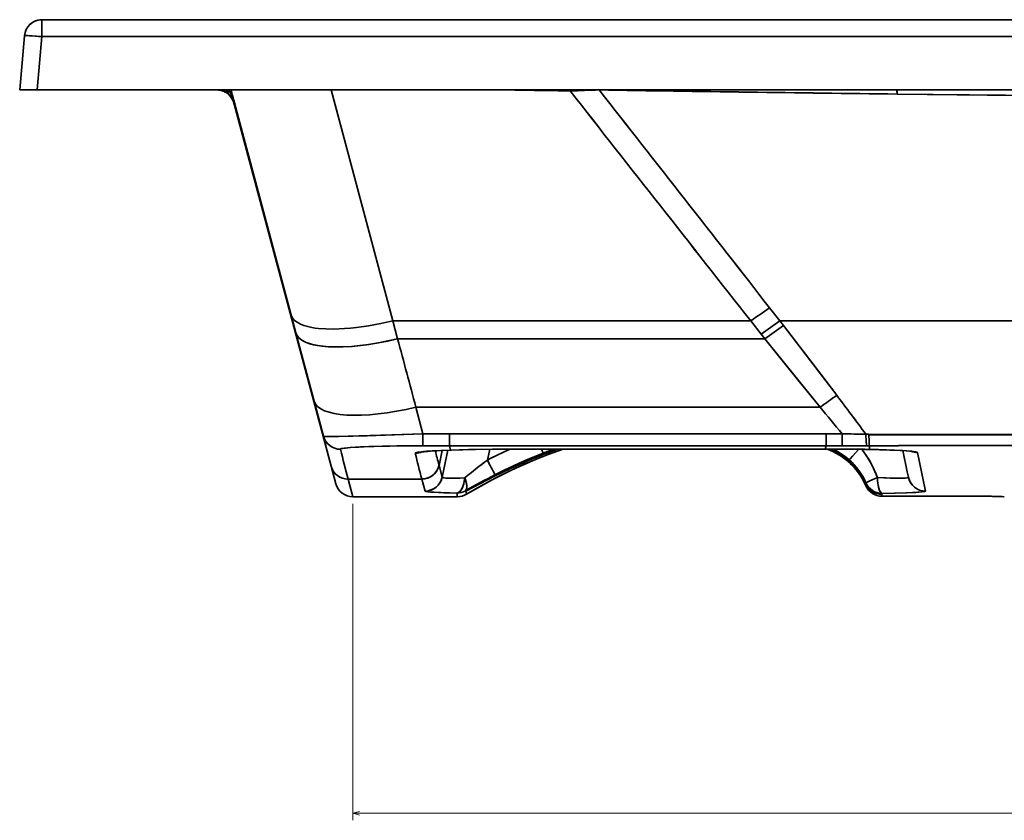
# Model space of a CAD drawing. Extents: x 88 to 2391, y -1 to 1539.
# Tile 3 of 7: x 88 to 368, y 1076 to 1304. Entities that reach past the tile are written whole.
import ezdxf

# ---------------------------------------------------------------- set-up
doc = ezdxf.new("R2010")
doc.units = 0

msp = doc.modelspace()

# ---------------------------------------------------------------- linework, layer by layer
at = {"color": 7, "lineweight": 35}
for p, q in [((94.09, 1304.05), (594.5, 1304.05)), ((594.5, 1304.05), (94.09, 1304.05)), ((94.09, 1304.05), (594.5, 1304.05)), ((345.55, 1304.05), (320.46, 1304.05)), ((320.46, 1304.05), (342.6, 1304.05)), ((594.5, 1304.05), (343.54, 1304.05)), ((594.5, 1304.05), (345.55, 1304.05)), ((94.09, 1299.23), (594.5, 1299.23)), ((594.5, 1299.23), (94.09, 1299.23)), ((92.76, 1284.05), (594.5, 1284.05)), ((594.5, 1284.05), (92.76, 1284.05)), ((194.07, 1218.25), (176.47, 1284.05)), ((194.07, 1218.25), (176.47, 1284.05)), ((176.49, 1176.86), (148.47, 1281.43)), ((148.47, 1281.43), (176.49, 1176.86)), ((165.09, 1219.92), (148.92, 1280.35)), ((148.92, 1280.35), (165.09, 1219.92)), ((296.06, 1218.25), (194.07, 1218.25)), ((296.06, 1218.25), (194.07, 1218.25)), ((594.5, 1218.25), (304.34, 1218.25)), ((594.5, 1218.25), (304.34, 1218.25)), ((171.66, 1195.37), (166.46, 1214.82)), ((166.46, 1214.82), (171.66, 1195.37)), ((195.43, 1213.15), (300.09, 1213.15)), ((195.43, 1213.15), (300.09, 1213.15)), ((315.82, 1193.68), (200.64, 1193.68)), ((315.82, 1193.68), (200.64, 1193.68)), ((210.17, 1186.1), (317.54, 1186.1)), ((317.54, 1186.1), (210.17, 1186.1)), ((210.17, 1182.69), (317.54, 1182.69)), ((210.17, 1182.69), (317.54, 1182.69)), ((256.55, 1181.75), (229.73, 1181.75)), ((256.55, 1181.75), (229.73, 1181.75)), ((256.55, 1181.74), (229.73, 1181.74)), ((256.55, 1181.75), (317.22, 1181.75)), ((317.22, 1181.75), (256.55, 1181.75)), ((317.22, 1181.74), (256.55, 1181.74)), ((181.32, 1173.15), (202.34, 1173.15)), ((202.34, 1173.15), (181.32, 1173.15)), ((212.52, 1168.18), (182.65, 1168.18)), ((212.52, 1168.18), (182.65, 1168.18)), ((212.52, 1168.18), (182.65, 1168.18)), ((361.92, 1168.3), (333.44, 1168.3)), ((361.92, 1168.3), (333.44, 1168.3)), ((361.92, 1168.3), (333.44, 1168.3))]:
    msp.add_line(p, q, dxfattribs=at)
at = {"color": 7, "lineweight": 35, "ltscale": 0.120639}
msp.add_line((94.09, 1299.23), (94.09, 1304.05), dxfattribs=at)
msp.add_line((94.09, 1299.23), (94.09, 1304.05), dxfattribs=at)
at = {"color": 7, "lineweight": 35, "ltscale": 0.00059967}
msp.add_line((320.46, 1304.05), (320.48, 1304.05), dxfattribs=at)
at = {"color": 7, "lineweight": 35, "ltscale": 0.023656}
msp.add_line((342.6, 1304.05), (343.54, 1304.05), dxfattribs=at)
at = {"color": 7, "lineweight": 35, "ltscale": 0.387369}
for p, q in [((87.75, 1284.05), (89.1, 1299.49)), ((89.1, 1299.49), (87.75, 1284.05))]:
    msp.add_line(p, q, dxfattribs=at)
at = {"color": 7, "lineweight": 35, "ltscale": 0.38081}
msp.add_line((92.76, 1284.05), (94.09, 1299.23), dxfattribs=at)
msp.add_line((92.76, 1284.05), (94.09, 1299.23), dxfattribs=at)
at = {"color": 7, "lineweight": 35, "ltscale": 0.125096}
msp.add_line((87.75, 1284.05), (92.76, 1284.05), dxfattribs=at)
msp.add_line((87.75, 1284.05), (92.76, 1284.05), dxfattribs=at)
at = {"color": 7, "lineweight": 35, "ltscale": 0.025655}
msp.add_line((88.72, 1284.05), (89.75, 1284.05), dxfattribs=at)
at = {"color": 7, "lineweight": 35, "ltscale": 0.007218}
msp.add_line((244.58, 1283.77), (244.58, 1284.06), dxfattribs=at)
msp.add_line((244.58, 1283.77), (244.58, 1284.06), dxfattribs=at)
at = {"color": 7, "lineweight": 35, "ltscale": 0.000457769}
msp.add_line((252.85, 1284.04), (252.85, 1284.06), dxfattribs=at)
at = {"color": 7, "lineweight": 35, "ltscale": 0.000460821}
msp.add_line((252.85, 1284.04), (252.85, 1284.06), dxfattribs=at)
at = {"color": 7, "lineweight": 35, "ltscale": 0.000313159}
msp.add_line((148.75, 1280.39), (148.75, 1280.38), dxfattribs=at)
at = {"color": 7, "lineweight": 35, "ltscale": 0.012556}
msp.add_line((148.89, 1280.36), (148.76, 1280.84), dxfattribs=at)
at = {"color": 7, "lineweight": 35, "ltscale": 0.000492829}
msp.add_line((148.9, 1280.35), (148.89, 1280.37), dxfattribs=at)
at = {"color": 7, "lineweight": 35, "ltscale": 0.000660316}
msp.add_line((148.9, 1280.35), (148.89, 1280.37), dxfattribs=at)
at = {"color": 7, "lineweight": 35, "ltscale": 0.00069809}
for p, q in [((148.9, 1280.35), (148.92, 1280.35)), ((148.92, 1280.35), (148.9, 1280.35))]:
    msp.add_line(p, q, dxfattribs=at)
at = {"color": 7, "lineweight": 35, "ltscale": 0.118253}
msp.add_line((304.34, 1218.25), (301.41, 1221.96), dxfattribs=at)
at = {"color": 7, "lineweight": 35, "ltscale": 0.118252}
msp.add_line((301.41, 1221.96), (304.34, 1218.25), dxfattribs=at)
at = {"color": 7, "lineweight": 35, "ltscale": 0.131952}
for p, q in [((166.46, 1214.82), (165.09, 1219.92)), ((165.09, 1219.92), (166.46, 1214.82))]:
    msp.add_line(p, q, dxfattribs=at)
at = {"color": 7, "lineweight": 35, "ltscale": 0.132009}
for p, q in [((194.07, 1218.25), (195.43, 1213.15)), ((195.43, 1213.15), (194.07, 1218.25))]:
    msp.add_line(p, q, dxfattribs=at)
at = {"color": 7, "lineweight": 35, "ltscale": 0.119157}
msp.add_line((299.01, 1214.5), (296.06, 1218.25), dxfattribs=at)
msp.add_line((299.01, 1214.5), (296.06, 1218.25), dxfattribs=at)
at = {"color": 7, "lineweight": 35, "ltscale": 0.0426}
for p, q in [((304.34, 1218.25), (305.39, 1216.91)), ((305.39, 1216.91), (304.34, 1218.25))]:
    msp.add_line(p, q, dxfattribs=at)
at = {"color": 7, "lineweight": 35, "ltscale": 0.04332}
msp.add_line((300.09, 1213.15), (299.01, 1214.5), dxfattribs=at)
at = {"color": 7, "lineweight": 35, "ltscale": 0.043321}
msp.add_line((300.09, 1213.15), (299.01, 1214.5), dxfattribs=at)
at = {"color": 7, "lineweight": 35, "ltscale": 0.258251}
msp.add_line((171.66, 1195.37), (174.33, 1185.39), dxfattribs=at)
msp.add_line((171.66, 1195.37), (174.33, 1185.39), dxfattribs=at)
at = {"color": 7, "lineweight": 35, "ltscale": 0.196027}
msp.add_line((200.64, 1193.68), (202.65, 1186.1), dxfattribs=at)
msp.add_line((200.64, 1193.68), (202.65, 1186.1), dxfattribs=at)
at = {"color": 7, "lineweight": 35, "ltscale": 0.188095}
for p, q in [((202.65, 1186.1), (210.17, 1186.1)), ((210.17, 1186.1), (202.65, 1186.1)), ((202.65, 1182.69), (210.17, 1182.69)), ((202.65, 1182.69), (210.17, 1182.69))]:
    msp.add_line(p, q, dxfattribs=at)
at = {"color": 7, "lineweight": 35, "ltscale": 0.085263}
for p, q in [((202.65, 1182.69), (202.65, 1186.1)), ((202.65, 1182.69), (202.65, 1186.1)), ((210.17, 1186.1), (210.17, 1182.69))]:
    msp.add_line(p, q, dxfattribs=at)
at = {"color": 7, "lineweight": 35, "ltscale": 0.085266}
for p, q in [((210.17, 1182.69), (210.17, 1186.1)), ((317.54, 1186.1), (317.54, 1182.69)), ((317.54, 1182.69), (317.54, 1186.1)), ((322.06, 1182.69), (322.06, 1186.1)), ((322.06, 1182.69), (322.06, 1186.1))]:
    msp.add_line(p, q, dxfattribs=at)
at = {"color": 7, "lineweight": 35, "ltscale": 0.112976}
msp.add_line((317.54, 1186.1), (322.06, 1186.1), dxfattribs=at)
at = {"color": 7, "lineweight": 35, "ltscale": 0.112978}
msp.add_line((322.06, 1186.1), (317.54, 1186.1), dxfattribs=at)
at = {"color": 7, "lineweight": 35, "ltscale": 0.020065}
for p, q in [((328.85, 1185.95), (329.66, 1185.95)), ((329.66, 1185.95), (328.85, 1185.95))]:
    msp.add_line(p, q, dxfattribs=at)
at = {"color": 7, "lineweight": 35, "ltscale": 0.108826}
msp.add_line((207.23, 1177.11), (208.13, 1181.37), dxfattribs=at)
at = {"color": 7, "lineweight": 35, "ltscale": 0.108595}
msp.add_line((208.13, 1181.36), (207.23, 1177.11), dxfattribs=at)
at = {"color": 7, "lineweight": 35, "ltscale": 0.196123}
msp.add_line((209.75, 1181.42), (208.13, 1173.75), dxfattribs=at)
msp.add_line((209.75, 1181.42), (208.13, 1173.75), dxfattribs=at)
at = {"color": 7, "lineweight": 35, "ltscale": 0.031615}
for p, q in [((210.17, 1182.69), (210.47, 1181.46)), ((210.47, 1181.46), (210.17, 1182.69))]:
    msp.add_line(p, q, dxfattribs=at)
at = {"color": 7, "lineweight": 35, "ltscale": 0.078743}
msp.add_line((221.66, 1181.7), (221.01, 1178.62), dxfattribs=at)
msp.add_line((221.66, 1181.7), (221.01, 1178.62), dxfattribs=at)
at = {"color": 7, "lineweight": 35, "ltscale": 0.000106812}
for p, q in [((229.73, 1181.74), (229.73, 1181.75)), ((229.73, 1181.75), (229.73, 1181.74)), ((256.55, 1181.75), (256.55, 1181.74)), ((317.22, 1181.75), (317.22, 1181.74))]:
    msp.add_line(p, q, dxfattribs=at)
at = {"color": 7, "lineweight": 35, "ltscale": 0.030992}
msp.add_line((236.45, 1181.74), (236.9, 1180.58), dxfattribs=at)
msp.add_line((236.45, 1181.74), (236.9, 1180.58), dxfattribs=at)
at = {"color": 7, "lineweight": 35, "ltscale": 0.00010376}
for p, q in [((256.55, 1181.75), (256.55, 1181.74)), ((317.22, 1181.74), (317.22, 1181.75)), ((319.12, 1181.75), (319.12, 1181.74)), ((319.12, 1181.75), (319.12, 1181.74))]:
    msp.add_line(p, q, dxfattribs=at)
at = {"color": 7, "lineweight": 35, "ltscale": 0.024883}
msp.add_line((317.54, 1182.69), (317.22, 1181.75), dxfattribs=at)
msp.add_line((317.54, 1182.69), (317.22, 1181.75), dxfattribs=at)
at = {"color": 7, "lineweight": 35, "ltscale": 0.047493}
for p, q in [((317.22, 1181.75), (319.12, 1181.75)), ((319.12, 1181.75), (317.22, 1181.75)), ((317.22, 1181.74), (319.12, 1181.74))]:
    msp.add_line(p, q, dxfattribs=at)
at = {"color": 7, "lineweight": 35, "ltscale": 0.112971}
msp.add_line((322.06, 1182.69), (317.54, 1182.69), dxfattribs=at)
msp.add_line((322.06, 1182.69), (317.54, 1182.69), dxfattribs=at)
at = {"color": 7, "lineweight": 35, "ltscale": 0.020052}
msp.add_line((329.87, 1182.7), (329.06, 1182.69), dxfattribs=at)
msp.add_line((329.87, 1182.7), (329.06, 1182.69), dxfattribs=at)
at = {"color": 7, "lineweight": 35, "ltscale": 0.026215}
msp.add_line((329.87, 1181.65), (329.87, 1182.7), dxfattribs=at)
msp.add_line((329.87, 1181.65), (329.87, 1182.7), dxfattribs=at)
at = {"color": 7, "lineweight": 35, "ltscale": 0.15473}
msp.add_line((340.63, 1175.26), (339.35, 1181.31), dxfattribs=at)
at = {"color": 7, "lineweight": 35, "ltscale": 0.009618}
for p, q in [((236.9, 1180.58), (236.94, 1180.2)), ((236.94, 1180.2), (236.9, 1180.58))]:
    msp.add_line(p, q, dxfattribs=at)
at = {"color": 7, "lineweight": 35, "ltscale": 0.28027}
msp.add_line((345.85, 1169.8), (343.52, 1180.76), dxfattribs=at)
msp.add_line((345.85, 1169.8), (343.52, 1180.76), dxfattribs=at)
at = {"color": 7, "lineweight": 35, "ltscale": 0.000211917}
for p, q in [((176.49, 1176.85), (176.49, 1176.86)), ((176.49, 1176.86), (176.49, 1176.85)), ((181.32, 1173.15), (181.32, 1173.16)), ((181.32, 1173.15), (181.32, 1173.16))]:
    msp.add_line(p, q, dxfattribs=at)
at = {"color": 7, "lineweight": 35, "ltscale": 0.128585}
for p, q in [((177.82, 1171.89), (176.49, 1176.85)), ((176.49, 1176.85), (177.82, 1171.89))]:
    msp.add_line(p, q, dxfattribs=at)
at = {"color": 7, "lineweight": 35, "ltscale": 0.001848}
for p, q in [((207.21, 1177.18), (207.23, 1177.11)), ((207.23, 1177.11), (207.21, 1177.18)), ((202.32, 1173.22), (202.34, 1173.15)), ((202.32, 1173.22), (202.34, 1173.15))]:
    msp.add_line(p, q, dxfattribs=at)
at = {"color": 7, "lineweight": 35, "ltscale": 0.08694}
msp.add_line((207.23, 1177.11), (208.13, 1173.75), dxfattribs=at)
at = {"color": 7, "lineweight": 35, "ltscale": 0.086931}
msp.add_line((207.23, 1177.11), (208.13, 1173.75), dxfattribs=at)
at = {"color": 7, "lineweight": 35, "ltscale": 0.12867}
msp.add_line((182.65, 1168.18), (181.32, 1173.15), dxfattribs=at)
msp.add_line((182.65, 1168.18), (181.32, 1173.15), dxfattribs=at)
at = {"color": 7, "lineweight": 35, "ltscale": 0.086972}
msp.add_line((202.34, 1173.15), (203.24, 1169.79), dxfattribs=at)
msp.add_line((202.34, 1173.15), (203.24, 1169.79), dxfattribs=at)
at = {"color": 7, "lineweight": 35, "ltscale": 0.000517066}
msp.add_line((208.13, 1173.75), (208.13, 1173.73), dxfattribs=at)
at = {"color": 7, "lineweight": 35, "ltscale": 0.000525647}
msp.add_line((208.13, 1173.73), (208.13, 1173.75), dxfattribs=at)
at = {"color": 7, "lineweight": 35, "ltscale": 0.038562}
msp.add_line((340.96, 1173.75), (340.63, 1175.26), dxfattribs=at)
msp.add_line((340.96, 1173.75), (340.63, 1175.26), dxfattribs=at)
at = {"color": 7, "lineweight": 35, "ltscale": 0.038531}
msp.add_line((340.96, 1173.75), (340.63, 1175.26), dxfattribs=at)
at = {"color": 7, "lineweight": 35, "ltscale": 0.00073854}
msp.add_line((340.96, 1173.72), (340.96, 1173.75), dxfattribs=at)
at = {"color": 7, "lineweight": 35, "ltscale": 3.11219e-05}
msp.add_line((340.96, 1173.75), (340.96, 1173.75), dxfattribs=at)
msp.add_line((340.96, 1173.75), (340.96, 1173.75), dxfattribs=at)
at = {"color": 7, "lineweight": 35, "ltscale": 0.000741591}
msp.add_line((340.96, 1173.72), (340.96, 1173.75), dxfattribs=at)
at = {"color": 7, "lineweight": 35, "ltscale": 0.004107}
msp.add_line((214.84, 1169.73), (214.79, 1169.89), dxfattribs=at)
at = {"color": 7, "lineweight": 35, "ltscale": 0.004102}
msp.add_line((214.79, 1169.89), (214.84, 1169.73), dxfattribs=at)
at = {"color": 7, "lineweight": 35, "ltscale": 0.007407}
msp.add_line((328.85, 1172.12), (328.85, 1171.83), dxfattribs=at)
msp.add_line((328.85, 1172.12), (328.85, 1171.83), dxfattribs=at)
at = {"color": 7, "lineweight": 35, "ltscale": 0.012833}
for p, q in [((328.85, 1171.83), (328.85, 1171.31)), ((328.85, 1171.31), (328.85, 1171.83))]:
    msp.add_line(p, q, dxfattribs=at)
at = {"color": 7, "lineweight": 35, "ltscale": 6.40869e-05}
for p, q in [((182.65, 1168.18), (182.65, 1168.18)), ((182.65, 1168.18), (182.65, 1168.18)), ((333.44, 1168.3), (333.44, 1168.3)), ((361.92, 1168.3), (361.92, 1168.3))]:
    msp.add_line(p, q, dxfattribs=at)
at = {"color": 7, "lineweight": 35, "ltscale": 0.026243}
msp.add_line((212.26, 1169.2), (212.52, 1168.18), dxfattribs=at)
msp.add_line((212.26, 1169.2), (212.52, 1168.18), dxfattribs=at)
at = {"color": 7, "lineweight": 35, "ltscale": 6.10352e-05}
msp.add_line((212.52, 1168.18), (212.52, 1168.18), dxfattribs=at)
at = {"color": 7, "lineweight": 35, "ltscale": 6.71387e-05}
for p, q in [((212.52, 1168.18), (212.52, 1168.18)), ((333.44, 1168.3), (333.44, 1168.3)), ((361.92, 1168.3), (361.92, 1168.3))]:
    msp.add_line(p, q, dxfattribs=at)
at = {"color": 7, "lineweight": 35, "ltscale": 0.02197}
for p, q in [((214.84, 1169.73), (215.07, 1168.88)), ((215.07, 1168.88), (214.84, 1169.73))]:
    msp.add_line(p, q, dxfattribs=at)
at = {"color": 7, "lineweight": 35, "ltscale": 6.05805e-05}
msp.add_line((215.07, 1168.88), (215.07, 1168.88), dxfattribs=at)
at = {"color": 7, "lineweight": 35, "ltscale": 7.11786e-05}
msp.add_line((215.07, 1168.88), (215.07, 1168.88), dxfattribs=at)
at = {"color": 7, "lineweight": 35, "ltscale": 0.007582}
msp.add_line((333.42, 1169.13), (333.43, 1168.83), dxfattribs=at)
at = {"color": 7, "lineweight": 35, "ltscale": 0.007581}
msp.add_line((333.43, 1168.83), (333.43, 1169.13), dxfattribs=at)
at = {"color": 7, "lineweight": 35, "ltscale": 0.013185}
msp.add_line((333.44, 1168.3), (333.43, 1168.83), dxfattribs=at)
msp.add_line((333.44, 1168.3), (333.43, 1168.83), dxfattribs=at)
at = {"color": 7, "lineweight": 35, "ltscale": 0.003724}
msp.add_line((368.28, 1168.18), (368.13, 1168.18), dxfattribs=at)
at = {"color": 7, "lineweight": 13}
for p, q in [((182.65, 1166.18), (182.65, 1076)), ((182.65, 1078), (1006.36, 1078))]:
    msp.add_line(p, q, dxfattribs=at)
at = {"color": 7, "lineweight": 35}
for points in [[(89.1, 1299.49), (89.11, 1299.49), (89.11, 1299.5), (89.11, 1299.5), (89.13, 1299.51), (89.19, 1299.51), (89.78, 1299.52), (90.99, 1299.46), (94.09, 1299.23)], [(337.71, 1282.87), (378.92, 1282.42), (419.46, 1282.04), (470.87, 1281.69), (522.31, 1281.46), (573.87, 1281.37), (594.5, 1281.38)], [(594.5, 1281.38), (551.59, 1281.4), (508.74, 1281.51), (465.91, 1281.72), (414.65, 1282.08), (363.38, 1282.58), (337.71, 1282.87)], [(194.07, 1218.25), (190.6, 1217.48), (187.14, 1216.85), (183.72, 1216.37), (182.02, 1216.19), (180.34, 1216.06), (178.74, 1215.97), (177.18, 1215.93), (174.99, 1215.96), (172.92, 1216.11), (171.94, 1216.23), (171.01, 1216.38), (169.83, 1216.63), (168.75, 1216.94), (167.79, 1217.31), (167.26, 1217.57), (166.77, 1217.85), (166.36, 1218.14), (166, 1218.45), (165.6, 1218.91), (165.29, 1219.4), (165.09, 1219.92)], [(194.07, 1218.25), (190.6, 1217.48), (187.14, 1216.85), (183.72, 1216.37), (182.02, 1216.19), (180.34, 1216.06), (178.74, 1215.97), (177.18, 1215.93), (174.99, 1215.96), (172.92, 1216.11), (171.94, 1216.23), (171.01, 1216.38), (169.83, 1216.63), (168.75, 1216.94), (167.79, 1217.31), (167.26, 1217.57), (166.77, 1217.85), (166.36, 1218.14), (166, 1218.45), (165.6, 1218.91), (165.29, 1219.4), (165.09, 1219.92)], [(195.43, 1213.15), (192.68, 1212.53), (189.94, 1211.99), (186.52, 1211.45), (184.88, 1211.25), (182.49, 1211.01), (179.54, 1210.85), (178.56, 1210.83), (175.84, 1210.89), (174.2, 1211.02), (172.53, 1211.25), (171.5, 1211.46), (170.28, 1211.79), (169.36, 1212.12), (168.4, 1212.59), (167.76, 1213.02), (167.22, 1213.5), (167.07, 1213.67), (166.72, 1214.17), (166.49, 1214.71), (166.46, 1214.82)], [(305.39, 1216.91), (315.52, 1203.69), (320.55, 1197.06)], [(305.39, 1216.91), (316.02, 1203.04), (320.55, 1197.06)], [(300.09, 1213.15), (309.69, 1201.21), (315.82, 1193.68)], [(300.09, 1213.15), (309.48, 1201.47), (315.82, 1193.68)], [(202.65, 1186.1), (194.56, 1185.81), (186.79, 1185.56), (178.56, 1185.36), (175.55, 1185.33), (174.7, 1185.35), (174.37, 1185.38), (174.34, 1185.39), (174.33, 1185.39), (174.33, 1185.39)], [(202.65, 1186.1), (193.76, 1185.78), (184.33, 1185.49), (178.17, 1185.35), (176.01, 1185.33), (174.87, 1185.34), (174.53, 1185.36), (174.36, 1185.38), (174.34, 1185.39), (174.33, 1185.39), (174.33, 1185.39)], [(329.06, 1182.69), (329.05, 1182.71), (329.03, 1182.77), (328.98, 1183.17), (328.93, 1183.84), (328.85, 1185.95)], [(329.06, 1182.69), (329.05, 1182.71), (329.03, 1182.77), (328.98, 1183.17), (328.93, 1183.84), (328.85, 1185.95)], [(329.87, 1182.7), (329.86, 1182.71), (329.84, 1182.77), (329.78, 1183.17), (329.73, 1183.84), (329.66, 1185.95)], [(329.87, 1182.7), (329.86, 1182.71), (329.84, 1182.77), (329.78, 1183.17), (329.73, 1183.84), (329.66, 1185.95)], [(179.16, 1181.69), (179.16, 1181.72), (179.17, 1181.74), (179.21, 1181.77), (179.32, 1181.82), (179.72, 1181.93), (180.61, 1182.05), (181.9, 1182.18), (184.81, 1182.35), (188.65, 1182.5), (193.21, 1182.61), (198.25, 1182.67), (202.65, 1182.69)], [(202.65, 1182.69), (195.18, 1182.64), (191.09, 1182.57), (187.26, 1182.46), (184.36, 1182.33), (181.97, 1182.18), (180.26, 1182.01), (179.47, 1181.87), (179.26, 1181.8), (179.18, 1181.75), (179.16, 1181.73), (179.16, 1181.69)], [(210.47, 1181.46), (206.03, 1181.26), (202.81, 1181.03), (201.68, 1180.9), (200.91, 1180.77), (200.58, 1180.67), (200.49, 1180.62), (200.46, 1180.58), (200.46, 1180.57), (200.46, 1180.54)], [(200.46, 1180.54), (200.46, 1180.58), (200.47, 1180.6), (200.54, 1180.65), (200.7, 1180.71), (201.31, 1180.85), (202.33, 1180.98), (203.69, 1181.11), (205.3, 1181.22), (207.75, 1181.35), (210.47, 1181.46)], [(202.31, 1180.97), (202.06, 1180.9), (202.03, 1180.89), (202.03, 1180.89), (202.1, 1180.9), (204.75, 1181.17), (208.39, 1181.37), (210.64, 1181.46)], [(229.73, 1181.75), (223.53, 1181.72), (217.63, 1181.64), (210.47, 1181.46)], [(229.73, 1181.75), (222.48, 1181.71), (215.66, 1181.6), (210.47, 1181.46)], [(210.64, 1181.46), (217.14, 1181.63), (225.45, 1181.73), (229.73, 1181.74)], [(215.07, 1168.88), (218.81, 1171.04), (222.6, 1173.09), (226.42, 1175.03), (230.29, 1176.86), (234.2, 1178.56), (238.35, 1180.23), (242.55, 1181.74)], [(242.56, 1181.74), (239.05, 1180.49), (235.56, 1179.13), (232.1, 1177.66), (228.65, 1176.1), (225.22, 1174.43), (221.81, 1172.67), (218.43, 1170.82), (215.07, 1168.88)], [(215.07, 1168.88), (219.12, 1171.21), (223.21, 1173.41), (227.34, 1175.48), (231.51, 1177.4), (235.16, 1178.96), (238.84, 1180.41), (242.55, 1181.74)], [(328.85, 1171.31), (328.17, 1172.72), (327.38, 1174.06), (326.48, 1175.34), (325.48, 1176.54), (324.39, 1177.65), (323.21, 1178.68), (321.95, 1179.6), (320.63, 1180.43), (319.24, 1181.14), (317.8, 1181.74)], [(318.64, 1181.74), (320.05, 1181.09), (321.39, 1180.34), (322.65, 1179.49), (323.83, 1178.56), (324.92, 1177.55), (325.88, 1176.52), (326.76, 1175.43), (327.55, 1174.28), (328.24, 1173.07), (328.85, 1171.83)], [(328.85, 1171.83), (328.27, 1173.02), (327.62, 1174.16), (326.88, 1175.25), (326.08, 1176.29), (325.5, 1176.95), (324.9, 1177.57), (324.26, 1178.18), (323.6, 1178.76), (322.45, 1179.64), (321.24, 1180.43), (319.97, 1181.13), (318.64, 1181.74)], [(326.8, 1181.69), (325.01, 1179.71), (324.34, 1178.99), (324.05, 1178.7), (324.04, 1178.69), (324.04, 1178.69)], [(326.8, 1181.69), (325.02, 1179.72), (324.34, 1178.98), (324.05, 1178.7), (324.04, 1178.69), (324.04, 1178.69)], [(327.67, 1181.68), (328.76, 1180.19), (329.75, 1178.64), (330.63, 1177.02), (331.42, 1175.36), (332.11, 1173.65)], [(329.77, 1181.64), (335.64, 1181.48), (339.32, 1181.3), (341.26, 1181.15), (342.03, 1181.05)], [(343.52, 1180.76), (343.5, 1180.79), (343.44, 1180.83), (343.31, 1180.88), (342.89, 1180.98), (341.92, 1181.11), (340.51, 1181.24), (337.02, 1181.43), (332.43, 1181.59), (329.87, 1181.65)], [(343.52, 1180.76), (343.51, 1180.77), (343.49, 1180.8), (343.45, 1180.83), (343.32, 1180.88), (343.01, 1180.96), (341.99, 1181.1), (340.49, 1181.24), (338.63, 1181.35), (336.52, 1181.45), (333.3, 1181.57), (329.87, 1181.65)], [(236.94, 1180.2), (234.56, 1179.25), (232.2, 1178.27), (227.55, 1176.19), (223.01, 1174.01), (218.83, 1171.87), (214.84, 1169.73)], [(214.84, 1169.73), (217.71, 1171.28), (220.71, 1172.85), (225.1, 1175.03), (228.95, 1176.83), (232.9, 1178.56), (236.94, 1180.2)], [(223.16, 1174.4), (225.78, 1175.71), (229.83, 1177.62), (232.62, 1178.84), (236.9, 1180.58)], [(236.9, 1180.58), (232.62, 1178.84), (228.45, 1176.99), (224.42, 1175.04), (223.16, 1174.4)], [(214.54, 1173.53), (212.55, 1173.46), (210.74, 1173.44), (209.28, 1173.48), (208.6, 1173.56), (208.36, 1173.6), (208.2, 1173.66), (208.16, 1173.69), (208.13, 1173.73)], [(214.54, 1173.53), (214.42, 1172.55), (214.2, 1171.61), (213.88, 1170.75), (213.69, 1170.37), (213.47, 1170.03), (213.25, 1169.75), (213, 1169.52), (212.78, 1169.36), (212.54, 1169.26), (212.26, 1169.2)], [(214.79, 1169.89), (214.97, 1170.08), (215.1, 1170.39), (215.16, 1170.79), (215.14, 1171.37), (215.03, 1172.01), (214.82, 1172.76), (214.54, 1173.53)], [(332.11, 1173.65), (329.93, 1172.66), (329.16, 1172.29), (328.89, 1172.15), (328.85, 1172.13), (328.85, 1172.12), (328.85, 1172.12)], [(332.11, 1173.65), (329.93, 1172.66), (329.16, 1172.3), (328.89, 1172.15), (328.85, 1172.13), (328.85, 1172.12), (328.85, 1172.12)], [(340.95, 1173.72), (340.93, 1173.69), (340.9, 1173.66), (340.81, 1173.62), (340.59, 1173.56), (339.89, 1173.47), (338.95, 1173.43), (337.81, 1173.42), (335.73, 1173.47), (332.11, 1173.65)], [(332.11, 1173.65), (334.6, 1173.51), (336.94, 1173.43), (338.24, 1173.42), (339.36, 1173.44), (340.04, 1173.49), (340.55, 1173.55), (340.86, 1173.64), (340.94, 1173.69), (340.95, 1173.72)], [(333.42, 1169.13), (333.26, 1169.2), (333.09, 1169.34), (332.92, 1169.59), (332.76, 1169.91), (332.6, 1170.35), (332.46, 1170.86), (332.25, 1172.01), (332.16, 1172.82), (332.11, 1173.65)], [(203.25, 1169.78), (203.3, 1169.74), (203.55, 1169.67), (203.99, 1169.6), (205.4, 1169.47), (207.77, 1169.34), (212.26, 1169.2)], [(333.43, 1169.13), (337.17, 1169.2), (340.45, 1169.29), (343.04, 1169.41), (344.85, 1169.56), (345.5, 1169.65), (345.7, 1169.7), (345.82, 1169.75), (345.84, 1169.77)], [(345.84, 1169.77), (345.82, 1169.75), (345.7, 1169.7), (345.51, 1169.65), (344.9, 1169.56), (343.66, 1169.45), (342.11, 1169.36), (340.34, 1169.29), (336.99, 1169.19), (333.43, 1169.13)], [(368.28, 1168.18), (364.91, 1168.28), (361.92, 1168.3)], [(368.13, 1168.18), (365.38, 1168.27), (361.92, 1168.3)]]:
    msp.add_lwpolyline(points, dxfattribs=at)
at = {"color": 7, "lineweight": 13}
msp.add_lwpolyline([(184.58, 1078.52), (182.65, 1078), (184.58, 1077.48)], dxfattribs=at)
at = {"color": 7, "lineweight": 35}
for centre, radius, start, end in [((94.09, 1299.05), 5, 90, 175), ((94.09, 1299.05), 5, 90.0034, 174.9965), ((94.09, 1299.05), 5, 89.9989, 142.6126), ((320.46, 1299.05), 5, 89.7254, 90), ((143.93, 1279.05), 5, 44.4058, 90), ((143.93, 1279.05), 5, 44.4046, 89.4334), ((144.08, 1279.07), 4.99, 49.6946, 89.6739), ((144.09, 1279.04), 5.01, 51.5251, 89.6755), ((144.09, 1279.04), 5.01, 51.5251, 89.7025), ((143.93, 1279.05), 5, 66.9302, 78.255), ((144.08, 1279.07), 4.99, 49.69, 78.6499), ((144.08, 1279.07), 4.99, 49.712, 78.65), ((148.09, 1283.8), 1.22, 222.6246, 229.7891), ((148.09, 1283.8), 1.22, 222.6231, 229.7894), ((144.08, 1279.04), 5.02, 29.9537, 51.5197), ((144.09, 1279.04), 5.01, 29.9354, 51.5383), ((137.84, 1277.51), 11.44, 24.4657, 34.8681), ((137.89, 1277.54), 11.39, 24.442, 34.8875), ((144.07, 1279.07), 4.99, 14.8875, 49.6786), ((144.07, 1279.07), 4.99, 14.8875, 49.7102), ((144.07, 1279.07), 4.99, 14.8873, 49.6779), ((143.75, 1278.9), 5.23, 41.737, 44.2919), ((143.93, 1279.05), 5, 15.3415, 44.4058), ((143.94, 1279.06), 4.98, 15.2087, 41.8073), ((561.17, 1397.78), 428.59, 195.3878, 195.8906), ((561.18, 1397.78), 428.6, 195.3878, 195.8905), ((149.64, 1282.22), 1.39, 178.6983, 209.197), ((133.23, 1275.4), 16.51, 17.7469, 24.5216), ((149.64, 1282.22), 1.39, 178.6984, 209.1969), ((133.24, 1275.41), 16.5, 17.7435, 24.5236), ((548.59, 21273.1), 19991.64, 269.077136, 269.12867), ((543.79, 20971.11), 19689.61, 269.077014, 269.129271), ((468.08, -5599.94), 6887.34, 91.790742, 91.859631), ((468.34, -5608.22), 6895.62, 91.790782, 91.85959), ((47192.06, 38119.23), 59673.42, 218.1180786, 218.1981011), ((47009.73, 37975.72), 59441.39, 218.1177371, 218.1980602), ((-52866.29, -40323.66), 67474.77, 38.0043268, 38.071249), ((662.36, 28058.22), 26777.31, 269.123732, 269.305326), ((663.09, 28111.02), 26830.12, 269.123903, 269.305135), ((-53614.28, -40908.93), 68424.52, 38.0048391, 38.0708324), ((171.77, 1282), 165.95, 0.3006, 0.7106), ((171.76, 1282), 165.95, 0.3007, 0.7107), ((143.93, 1279.05), 5, 24.2546, 34.6757), ((143.97, 1279.08), 4.95, 22.5945, 32.2349), ((136.29, 1277), 12.91, 15.1772, 21.3117), ((136.5, 1277.07), 12.69, 15.2325, 21.3737), ((141.49, 1277.57), 7.99, 20.9567, 29.7681), ((144.09, 1279.05), 5, 15, 29.8427), ((141.48, 1277.57), 8, 20.9606, 29.7645), ((144.09, 1279.05), 5, 14.9998, 29.8428), ((136.56, 1277.05), 12.77, 14.9579, 17.8363), ((136.66, 1277.08), 12.66, 14.942, 17.8306), ((149.01, 1280.36), 0.0862, 125.7822, 189.2335), ((149.01, 1280.36), 0.0862, 125.7778, 189.2312), ((508.66, 917.71), 368.13, 124.2606, 125.2746), ((508.66, 917.72), 368.12, 124.261, 125.2751), ((514.29, 913.75), 369.86, 124.5851, 125.5954), ((514.28, 913.75), 369.85, 124.5847, 125.595), ((516.83, 913.05), 370.18, 124.8314, 125.8379), ((516.83, 913.05), 370.18, 124.8315, 125.8379), ((-15600.05, -3019.14), 16352.66, 14.92904, 14.999655), ((-14740.48, -2789.47), 15462.94, 14.927303, 15.001981), ((533.49, 893.8), 370.55, 125.0752, 125.9748), ((533.49, 893.8), 370.55, 125.0752, 125.9748), ((-1065.04, 153.02), 1734.9, 36.53989, 36.99778), ((-1065.7, 152.52), 1735.73, 36.54, 36.99768), ((1751.39, 2370.21), 1856.09, 219.33654, 219.63964), ((1739.88, 2360.72), 1841.18, 219.33531, 219.64087), ((179.15, 1186.69), 5, 195.0222, 270.0449), ((497.13, 1262.46), 331.87, 193.4272, 194.9464), ((179.15, 1186.69), 5, 195.0222, 270.045), ((497.13, 1262.46), 331.87, 193.4272, 194.9464), ((389.3, 4117.54), 2932.21, 268.68607, 268.8188), ((390.36, 4165.14), 2979.82, 268.68666, 268.81727), ((557.24, 1654953.62), 1653767.78, 269.99211546, 270.0012884), ((557.2, 1655894.5), 1654708.67, 269.99212229, 270.0012884), ((501.95, 1258.75), 331.86, 193.4272, 194.9465), ((501.97, 1258.76), 331.88, 193.4272, 194.9464), ((499.03, 1255.23), 302.08, 194.1747, 194.9734), ((498.63, 1255.13), 301.66, 194.1744, 194.9742), ((210.57, 1183.6), 2.14, 267.3108, 276.4965), ((210.57, 1183.6), 2.14, 267.3108, 276.2999), ((292.51, 1039.37), 156.54, 114.561, 117.1807), ((292.18, 1040.06), 155.77, 114.5542, 117.1881), ((285.66, 1054.89), 134.82, 109.8008, 111.205), ((285.67, 1054.88), 134.83, 109.8011, 111.205), ((285.6, 1055.56), 133.8, 109.4289, 111.3265), ((285.6, 1055.56), 133.8, 109.4322, 111.3265), ((319.39, 623.13), 558.62, 88.9256, 90.0276), ((319.39, 623.12), 558.63, 88.9255, 90.0275), ((319.39, 628.01), 553.73, 88.9263, 90.0279), ((311.26, 1164.25), 19.29, 48.4968, 65.1137), ((311.26, 1164.25), 19.29, 48.4968, 65.1147), ((322.31, 4905.93), 3723.24, 269.99625, 270.10399), ((322.3, 4910.02), 3727.33, 269.9963, 270.10392), ((329.79, 1182.59), 0.943, 263.8228, 274.8305), ((329.79, 1182.59), 0.943, 263.8228, 274.8304), ((597.96, -136738.39), 137921.34, 90.0014368, 90.1113756), ((597.79, -136564.92), 137747.88, 90.0013685, 90.1114439), ((343.51, 1185.76), 5, 249.0445, 270.0214), ((343.51, 1185.76), 5, 249.0525, 270.0214), ((200.45, 1185.55), 5, 270.0233, 293.4626), ((200.45, 1185.55), 5, 270.0233, 293.4629), ((514.98, 1256.69), 323.61, 193.6093, 194.9463), ((514.98, 1256.69), 323.61, 193.6097, 194.9467), ((347.13, 1011.71), 209.2, 127.0759, 129.3288), ((347.02, 1011.84), 209.03, 127.0751, 129.3298), ((-1028.53, 537.41), 1404.45, 26.97194, 27.16499), ((-1028.61, 537.37), 1404.54, 26.972, 27.16504), ((181.31, 1178.16), 5, 195.0192, 270.048), ((202.32, 1178.23), 5, 270.0132, 347.935), ((202.32, 1178.23), 5, 270.0356, 347.9126), ((202.34, 1178.15), 5, 270.0132, 347.935), ((202.34, 1178.16), 5, 270.0356, 347.9126), ((203.24, 1174.79), 5, 270.0132, 347.9316), ((203.24, 1174.8), 5, 270.0356, 347.9092), ((203.24, 1174.78), 5.01, 270.1176, 347.8298), ((203.24, 1174.78), 5.01, 270.0959, 347.8546), ((325.85, 974.24), 224.96, 117.1591, 119.5808), ((325.85, 974.23), 224.98, 117.1592, 119.5808), ((345.85, 1174.78), 5, 192.1765, 269.9557), ((345.85, 1174.78), 5.01, 192.1987, 269.9334), ((340.9, 1173.74), 0.0619, 345.9159, 12.3862), ((345.84, 1174.79), 5, 192.0576, 270.0212), ((345.84, 1174.79), 5, 192.0351, 270.0437), ((340.9, 1173.74), 0.0619, 345.9121, 12.3906), ((182.65, 1173.18), 5, 195.0186, 270.005), ((182.65, 1173.18), 5, 195.0088, 269.9746), ((182.65, 1173.18), 5, 195.0039, 270.0197), ((203.28, 1169.8), 0.0423, 196.7857, 222.3799), ((203.28, 1169.8), 0.0423, 196.7858, 222.38), ((212.26, 1174.2), 5, 270.0254, 300.3861), ((212.26, 1174.2), 5, 270.0163, 300.3948), ((333.42, 1174.13), 5, 203.7379, 270.0153), ((333.42, 1174.13), 5, 203.7371, 270.0161), ((333.43, 1173.83), 5, 203.6489, 270.0151), ((333.43, 1173.83), 5, 203.6593, 270.0048), ((333.44, 1173.3), 5, 203.4833, 269.9935), ((333.44, 1173.3), 5, 203.4534, 269.9842), ((333.44, 1173.3), 5, 203.4837, 269.9929), ((345.82, 1169.79), 0.0301, 328.3747, 11.1499), ((345.82, 1169.79), 0.0301, 328.3782, 11.1462), ((212.52, 1173.18), 5, 270.0175, 300.677), ((212.52, 1173.18), 5, 270.0027, 300.6935), ((212.52, 1173.18), 5, 270.0156, 300.6793), ((368.22, 1169.98), 1.8, 263.3624, 271.9087), ((368.22, 1169.98), 1.8, 267.1595, 271.9057)]:
    msp.add_arc(centre, radius, start, end, dxfattribs=at)
for centre, major_axis, ratio, start_param, end_param in [((94.09, 1299.05), (-4.98, 0.44), 0.034767, 4.715431, 6.283185), ((149.07, 1285.31), (-1.86, -2.35), 0.6226, 5.672009, 6.281629), ((149.07, 1285.31), (-1.86, -2.35), 0.6226, 5.672007, 6.28163), ((149.64, 1284.65), (2.14, 2.1), 0.657392, 2.43124, 3.141076), ((149.64, 1284.65), (2.14, 2.1), 0.657392, 2.431238, 3.141076), ((195.44, 1222.58), (28.98, 7.75), 0.304848, 3.142794, 4.630932), ((200.64, 1203.14), (28.98, 7.75), 0.305659, 3.142767, 4.630757), ((200.64, 1203.14), (28.98, 7.75), 0.305659, 3.142767, 4.630757), ((311.2, 1164.08), (18.21, -6.21), 0.979805, 0.727798, 1.542717), ((311.21, 1164.08), (18.21, -6.22), 0.979647, 0.728066, 1.543192), ((315.44, 1165.17), (5.01, -24.17), 0.745819, 1.771311, 2.15834), ((310.26, 1164.59), (20.05, 1.85), 0.951836, 0.307091, 0.729587), ((310.19, 1164.52), (20.09, 2.34), 0.950988, 0.283908, 0.705358), ((181.32, 1178.16), (-4.83, -1.29), 0.999116, 6.283185, 7.592403), ((181.32, 1178.15), (-4.83, -1.29), 0.999116, 6.283184, 7.592403), ((181.32, 1178.15), (4.83, 1.29), 0.999116, 3.141592, 4.450811), ((220.62, 1174.81), (12.5, 1.06), 0.069446, 3.163337, 4.198012), ((212.26, 1174.19), (-0.11, -5), 0.461903, 0.04581, 1.447384), ((212.26, 1174.19), (2.46, -4.35), 0.351985, 0.043056, 1.223729), ((333.43, 1174.13), (0.06, -5), 0.265195, 4.806001, 6.241046), ((220.62, 1169.81), (17.38, 0.01), 0.03986, 3.175872, 4.210901), ((361.97, 1167.98), (8.12, 0), 0.040098, 0.681908, 1.576987)]:
    msp.add_ellipse(centre, major_axis=major_axis, ratio=ratio, start_param=start_param, end_param=end_param, dxfattribs=at)

doc.saveas('drawing.dxf')
